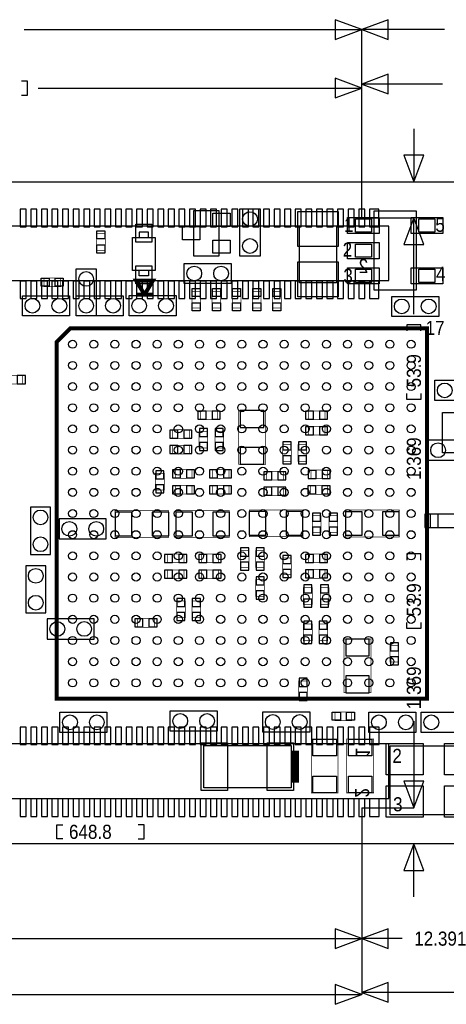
# Model space of a CAD drawing. Extents: x -5.8 to 60.7, y -6.1 to 33.5.
# Tile 4 of 5: x 22.9 to 39, y -6.1 to 31.2. Entities that reach past the tile are written whole.
import ezdxf

# ---------------------------------------------------------------- set-up
doc = ezdxf.new("R2010")
doc.units = 0
for name, color, linetype in [('BG_DIMENSION', 1, 'CONTINUOUS'), ('BG_OUTLINE', 2, 'CONTINUOUS'), ('PG_ASSEMBLY_BOTTOM', 3, 'CONTINUOUS'), ('PG_ASSEMBLY_TOP', 4, 'CONTINUOUS'), ('PIN_BOTTOM', 6, 'CONTINUOUS'), ('PIN_TOP', 5, 'CONTINUOUS')]:
    doc.layers.add(name, color=color, linetype=linetype)

msp = doc.modelspace()

# ---------------------------------------------------------------- linework, layer by layer
at = {"layer": 'BG_DIMENSION'}
for points in [[(34.8488, 30.409896), (35.848798, 30.7848), (34.8488, 31.159704)], [(36.848796, 31.159704), (35.848798, 30.7848), (36.848796, 30.409896)], [(36.848796, 29.102304), (35.848798, 28.7274), (36.848796, 28.352496)], [(34.8488, 28.200096), (35.848798, 28.575), (34.8488, 28.949904)], [(37.445696, 26.031952), (37.8206, 25.031954), (38.195504, 26.031952)], [(38.195504, 22.662896), (37.8206, 23.662894), (37.445696, 22.662896)], [(37.445696, 2.369058), (37.8206, 1.36906), (38.195504, 2.369058)], [(38.195504, -0.999998), (37.8206, 0), (37.445696, -0.999998)], [(34.849562, -3.956304), (35.84956, -3.5814), (34.849562, -3.206496)], [(36.849558, -3.206496), (35.84956, -3.5814), (36.849558, -3.956304)], [(34.849562, -6.064504), (35.84956, -5.6896), (34.849562, -5.314696)], [(36.849558, -5.238496), (35.84956, -5.6134), (36.849558, -5.988304)]]:
    msp.add_lwpolyline(points, close=True, dxfattribs=at)
for points in [[(23.08225, 30.7848), (35.848798, 30.7848)], [(35.848798, 23.662894), (35.848798, 30.7848)], [(38.98265, 30.7848), (35.848798, 30.7848)], [(35.848798, 23.662894), (35.848798, 30.7848)], [(22.987, 28.3083), (23.2156, 28.3083), (23.2156, 28.8417), (22.987, 28.8417)], [(38.90645, 28.7274), (35.848798, 28.7274)], [(35.848798, 23.662894), (35.848798, 28.7274)], [(23.61565, 28.575), (35.848798, 28.575)], [(35.848798, 23.662894), (35.848798, 28.575)], [(37.8206, 27.03195), (37.8206, 25.031954)], [(36.260786, 25.031954), (37.8206, 25.031954)], [(35.848798, 23.662894), (37.8206, 23.662894)], [(37.8206, 20.02155), (37.8206, 23.662894)], [(38.0873, 19.3929), (38.0873, 19.6215), (37.5539, 19.6215), (37.5539, 19.3929)], [(38.0873, 17.0307), (38.0873, 16.8021), (37.5539, 16.8021), (37.5539, 17.0307)], [(38.0873, 10.7315), (38.0873, 10.9601), (37.5539, 10.9601), (37.5539, 10.7315)], [(38.0873, 8.3693), (38.0873, 8.1407), (37.5539, 8.1407), (37.5539, 8.3693)], [(37.8206, 4.64185), (37.8206, 1.36906)], [(35.84956, 1.36906), (35.84956, -3.5814)], [(35.84956, 1.36906), (35.84956, -3.5814)], [(35.84956, 1.36906), (35.84956, -5.6134)], [(35.84956, 1.36906), (35.84956, -5.6896)], [(35.84956, 1.36906), (37.8206, 1.36906)], [(24.5491, 0.1905), (24.3205, 0.1905), (24.3205, 0.7239), (24.5491, 0.7239)], [(27.3939, 0.1905), (27.6225, 0.1905), (27.6225, 0.7239), (27.3939, 0.7239)], [(37.8206, -1.999996), (37.8206, 0)], [(38.5572, 0), (37.8206, 0)], [(22.62505, -3.5814), (35.84956, -3.5814)], [(37.38245, -3.5814), (35.84956, -3.5814)], [(22.56155, -5.6896), (35.84956, -5.6896)], [(39.79545, -5.6134), (35.84956, -5.6134)]]:
    msp.add_lwpolyline(points, dxfattribs=at)
at = {"layer": 'BG_OUTLINE'}
msp.add_lwpolyline([(0, 0), (0, 25.031954), (50.031904, 25.031954), (50.031904, 0)], close=True, dxfattribs=at)
at = {"layer": 'PG_ASSEMBLY_BOTTOM'}
for points in [[(36.875974, 21.294852), (36.875974, 23.352252), (17.165574, 23.352252), (17.165574, 21.294852)], [(40.134794, 15.264384), (38.356794, 15.264384), (38.356794, 14.502384), (40.134794, 14.502384)], [(24.081994, 10.946384), (24.081994, 12.724384), (23.319994, 12.724384), (23.319994, 10.946384)], [(24.412194, 11.530584), (26.190194, 11.530584), (26.190194, 12.292584), (24.412194, 12.292584)], [(39.44112, 12.46632), (38.440868, 12.46632), (38.440868, 11.966448), (39.44112, 11.966448)], [(23.904194, 8.736584), (23.904194, 10.514584), (23.142194, 10.514584), (23.142194, 8.736584)], [(23.954994, 7.745984), (25.732994, 7.745984), (25.732994, 8.507984), (23.954994, 8.507984)], [(36.876736, 1.720342), (36.876736, 3.777742), (17.166336, 3.777742), (17.166336, 1.720342)]]:
    msp.add_lwpolyline(points, close=True, dxfattribs=at)
at = {"layer": 'PG_ASSEMBLY_BOTTOM', "const_width": 0.0254}
for points in [[(22.395434, 17.385284), (23.025354, 17.385284), (23.025354, 17.715484), (22.395434, 17.715484)], [(29.761434, 16.039084), (30.391354, 16.039084), (30.391354, 16.369284), (29.761434, 16.369284)], [(31.193994, 16.381984), (31.193994, 14.349984), (32.209994, 14.349984), (32.209994, 16.381984)], [(34.455354, 16.369284), (33.825434, 16.369284), (33.825434, 16.039084), (34.455354, 16.039084)], [(28.694634, 15.327884), (29.324554, 15.327884), (29.324554, 15.658084), (28.694634, 15.658084)], [(34.455354, 15.785084), (33.825434, 15.785084), (33.825434, 15.454884), (34.455354, 15.454884)], [(30.026356, 14.971776), (30.026356, 15.601696), (29.696156, 15.601696), (29.696156, 14.971776)], [(30.625288, 14.971776), (30.625288, 15.601696), (30.295088, 15.601696), (30.295088, 14.971776)], [(28.694634, 14.743684), (29.324554, 14.743684), (29.324554, 15.073884), (28.694634, 15.073884)], [(33.187894, 14.466824), (33.187894, 15.096744), (32.857694, 15.096744), (32.857694, 14.466824)], [(33.772094, 14.466824), (33.772094, 15.096744), (33.441894, 15.096744), (33.441894, 14.466824)], [(28.796742, 13.82395), (29.426662, 13.82395), (29.426662, 14.15415), (28.796742, 14.15415)], [(30.19425, 13.82395), (30.82417, 13.82395), (30.82417, 14.15415), (30.19425, 14.15415)], [(34.556954, 14.134084), (33.927034, 14.134084), (33.927034, 13.803884), (34.556954, 13.803884)], [(28.378404, 13.374624), (28.378404, 14.004544), (28.048204, 14.004544), (28.048204, 13.374624)], [(32.250634, 13.753084), (32.880554, 13.753084), (32.880554, 14.083284), (32.250634, 14.083284)], [(28.796742, 13.225018), (29.426662, 13.225018), (29.426662, 13.555218), (28.796742, 13.555218)], [(30.19425, 13.225018), (30.82417, 13.225018), (30.82417, 13.555218), (30.19425, 13.555218)], [(32.880554, 13.499084), (32.250634, 13.499084), (32.250634, 13.168884), (32.880554, 13.168884)], [(33.914842, 13.217398), (34.544762, 13.217398), (34.544762, 13.547598), (33.914842, 13.547598)], [(26.522172, 11.584432), (28.554172, 11.584432), (28.554172, 12.600432), (26.522172, 12.600432)], [(28.8163, 11.584432), (30.8483, 11.584432), (30.8483, 12.600432), (28.8163, 12.600432)], [(31.593028, 11.609832), (33.625028, 11.609832), (33.625028, 12.625832), (31.593028, 12.625832)], [(33.975294, 12.404344), (33.975294, 11.774424), (34.305494, 11.774424), (34.305494, 12.404344)], [(34.610294, 12.404344), (34.610294, 11.774424), (34.940494, 11.774424), (34.940494, 12.404344)], [(37.264594, 12.622784), (35.232594, 12.622784), (35.232594, 11.606784), (37.264594, 11.606784)], [(28.497276, 10.629646), (29.127196, 10.629646), (29.127196, 10.959846), (28.497276, 10.959846)], [(30.424882, 10.959846), (29.794962, 10.959846), (29.794962, 10.629646), (30.424882, 10.629646)], [(31.587694, 10.453624), (31.587694, 11.083544), (31.257494, 11.083544), (31.257494, 10.453624)], [(32.171894, 10.453624), (32.171894, 11.083544), (31.841694, 11.083544), (31.841694, 10.453624)], [(32.857694, 10.804144), (32.857694, 10.174224), (33.187894, 10.174224), (33.187894, 10.804144)], [(33.825434, 10.628884), (34.455354, 10.628884), (34.455354, 10.959084), (33.825434, 10.959084)], [(28.497276, 10.030714), (29.127196, 10.030714), (29.127196, 10.360914), (28.497276, 10.360914)], [(30.424882, 10.360914), (29.794962, 10.360914), (29.794962, 10.030714), (30.424882, 10.030714)], [(33.825434, 10.044684), (34.455354, 10.044684), (34.455354, 10.374884), (33.825434, 10.374884)], [(31.841694, 9.991344), (31.841694, 9.361424), (32.171894, 9.361424), (32.171894, 9.991344)], [(33.975294, 9.056624), (33.975294, 9.686544), (33.645094, 9.686544), (33.645094, 9.056624)], [(34.280094, 9.686544), (34.280094, 9.056624), (34.610294, 9.056624), (34.610294, 9.686544)], [(28.844494, 9.178544), (28.844494, 8.548624), (29.174694, 8.548624), (29.174694, 9.178544)], [(29.428694, 9.178544), (29.428694, 8.548624), (29.758894, 8.548624), (29.758894, 9.178544)], [(27.373834, 8.190484), (28.003754, 8.190484), (28.003754, 8.520684), (27.373834, 8.520684)], [(33.975294, 7.685024), (33.975294, 8.314944), (33.645094, 8.314944), (33.645094, 7.685024)], [(34.229294, 8.314944), (34.229294, 7.685024), (34.559494, 7.685024), (34.559494, 8.314944)], [(36.197794, 5.713984), (36.197794, 7.745984), (35.181794, 7.745984), (35.181794, 5.713984)], [(36.921694, 7.502144), (36.921694, 6.872224), (37.251894, 6.872224), (37.251894, 7.502144)], [(33.467294, 6.155944), (33.467294, 5.526024), (33.797494, 5.526024), (33.797494, 6.155944)]]:
    msp.add_lwpolyline(points, close=True, dxfattribs=at)
at = {"layer": 'PG_ASSEMBLY_TOP'}
for points in [[(30.46222, 22.2377), (30.46222, 23.9395), (29.48178, 23.9395), (29.48178, 22.2377)], [(31.242, 22.225), (31.242, 24.003), (32.004, 24.003), (32.004, 22.225)], [(36.313364, 23.928324), (37.913564, 23.928324), (37.913564, 20.928076), (36.313364, 20.928076)], [(35.61334, 23.628096), (36.213542, 23.628096), (36.213542, 23.128224), (35.61334, 23.128224)], [(38.013386, 23.628096), (38.613588, 23.628096), (38.613588, 23.128224), (38.013386, 23.128224)], [(34.897822, 23.37181), (34.897822, 21.21281), (33.500822, 21.21281), (33.500822, 23.37181)], [(28.03525, 22.92604), (28.03525, 21.67636), (27.18435, 21.67636), (27.18435, 22.92604)], [(35.61334, 22.678136), (36.213542, 22.678136), (36.213542, 22.178264), (35.61334, 22.178264)], [(25.047194, 19.963384), (25.047194, 21.741384), (25.809194, 21.741384), (25.809194, 19.963384)], [(30.9118, 21.1836), (29.1338, 21.1836), (29.1338, 21.9456), (30.9118, 21.9456)], [(35.61334, 21.728176), (36.213542, 21.728176), (36.213542, 21.228304), (35.61334, 21.228304)], [(38.013386, 21.728176), (38.613588, 21.728176), (38.613588, 21.228304), (38.013386, 21.228304)], [(23.015194, 20.725384), (24.793194, 20.725384), (24.793194, 19.963384), (23.015194, 19.963384)], [(25.047194, 20.725384), (26.825194, 20.725384), (26.825194, 19.963384), (25.047194, 19.963384)], [(27.051, 20.7264), (28.829, 20.7264), (28.829, 19.9644), (27.051, 19.9644)], [(36.9824, 20.701), (38.7604, 20.701), (38.7604, 19.939), (36.9824, 19.939)], [(40.386, 16.764), (38.608, 16.764), (38.608, 17.526), (40.386, 17.526)], [(24.4348, 4.9784), (26.2128, 4.9784), (26.2128, 4.2164), (24.4348, 4.2164)], [(28.603194, 5.028184), (30.381194, 5.028184), (30.381194, 4.266184), (28.603194, 4.266184)], [(33.883092, 4.226052), (32.105092, 4.226052), (32.105092, 4.988052), (33.883092, 4.988052)], [(36.1188, 4.9784), (37.8968, 4.9784), (37.8968, 4.2164), (36.1188, 4.2164)], [(39.878, 4.2164), (38.1, 4.2164), (38.1, 4.9784), (39.878, 4.9784)], [(33.175194, 3.720084), (33.175194, 2.119884), (29.873194, 2.119884), (29.873194, 3.720084)], [(40.226488, 3.702304), (40.226488, 1.10236), (36.92652, 1.10236), (36.92652, 3.702304)]]:
    msp.add_lwpolyline(points, close=True, dxfattribs=at)
for points, const_width in [([(26.1493, 23.07336), (26.1493, 22.44344), (25.8191, 22.44344), (25.8191, 23.07336)], 0.0254), ([(24.4602, 21.068284), (23.83028, 21.068284), (23.83028, 21.398484), (24.4602, 21.398484)], 0.0254), ([(29.4259, 20.25904), (29.4259, 20.88896), (29.7561, 20.88896), (29.7561, 20.25904)], 0.0254), ([(30.1879, 20.25904), (30.1879, 20.88896), (30.5181, 20.88896), (30.5181, 20.25904)], 0.0254), ([(30.9499, 20.25904), (30.9499, 20.88896), (31.2801, 20.88896), (31.2801, 20.25904)], 0.0254), ([(31.7119, 20.25904), (31.7119, 20.88896), (32.0421, 20.88896), (32.0421, 20.25904)], 0.0254), ([(32.4739, 20.25904), (32.4739, 20.88896), (32.8041, 20.88896), (32.8041, 20.25904)], 0.0254), ([(24.31415, 5.489448), (38.314122, 5.489448), (38.314122, 19.48942), (24.82215, 19.48942), (24.31415, 18.98142)], 0.1524), ([(34.841434, 4.990084), (35.471354, 4.990084), (35.471354, 4.659884), (34.841434, 4.659884)], 0.0254), ([(33.937194, 1.929384), (33.937194, 3.961384), (34.953194, 3.961384), (34.953194, 1.929384)], 0.0254), ([(35.2806, 1.9304), (35.2806, 3.9624), (36.2966, 3.9624), (36.2966, 1.9304)], 0.0254)]:
    msp.add_lwpolyline(points, close=True, dxfattribs=dict(at, const_width=const_width))
for points in [[(27.78506, 22.92604), (27.78506, 23.12924), (27.43454, 23.12924), (27.43454, 22.92604)], [(27.78506, 21.67636), (27.78506, 21.47316), (27.43454, 21.47316), (27.43454, 21.67636)]]:
    msp.add_lwpolyline(points, dxfattribs=at)
for points, const_width in [([(27.9527, 20.7645), (27.6352, 20.7645), (27.9527, 21.2979), (27.3177, 21.2979), (27.6352, 20.7645), (27.3177, 20.7645)], 0.1524), ([(33.325054, 2.320544), (33.325054, 3.519424)], 0.29972)]:
    msp.add_lwpolyline(points, dxfattribs=dict(at, const_width=const_width))
at = {"layer": 'PIN_BOTTOM'}
for points in [[(23.163022, 23.332694), (23.163022, 23.993094), (22.934422, 23.993094), (22.934422, 23.332694)], [(23.563072, 23.332694), (23.563072, 23.993094), (23.334472, 23.993094), (23.334472, 23.332694)], [(23.963122, 23.332694), (23.963122, 23.993094), (23.734522, 23.993094), (23.734522, 23.332694)], [(24.362918, 23.332694), (24.362918, 23.993094), (24.134318, 23.993094), (24.134318, 23.332694)], [(24.762968, 23.332694), (24.762968, 23.993094), (24.534368, 23.993094), (24.534368, 23.332694)], [(25.163018, 23.332694), (25.163018, 23.993094), (24.934418, 23.993094), (24.934418, 23.332694)], [(25.563068, 23.332694), (25.563068, 23.993094), (25.334468, 23.993094), (25.334468, 23.332694)], [(25.963118, 23.332694), (25.963118, 23.993094), (25.734518, 23.993094), (25.734518, 23.332694)], [(26.362914, 23.332694), (26.362914, 23.993094), (26.134314, 23.993094), (26.134314, 23.332694)], [(26.762964, 23.332694), (26.762964, 23.993094), (26.534364, 23.993094), (26.534364, 23.332694)], [(27.163014, 23.332694), (27.163014, 23.993094), (26.934414, 23.993094), (26.934414, 23.332694)], [(27.563064, 23.332694), (27.563064, 23.993094), (27.334464, 23.993094), (27.334464, 23.332694)], [(27.963114, 23.332694), (27.963114, 23.993094), (27.734514, 23.993094), (27.734514, 23.332694)], [(28.36291, 23.332694), (28.36291, 23.993094), (28.13431, 23.993094), (28.13431, 23.332694)], [(28.76296, 23.332694), (28.76296, 23.993094), (28.53436, 23.993094), (28.53436, 23.332694)], [(29.16301, 23.332694), (29.16301, 23.993094), (28.93441, 23.993094), (28.93441, 23.332694)], [(29.56306, 23.332694), (29.56306, 23.993094), (29.33446, 23.993094), (29.33446, 23.332694)], [(29.96311, 23.332694), (29.96311, 23.993094), (29.73451, 23.993094), (29.73451, 23.332694)], [(30.362906, 23.332694), (30.362906, 23.993094), (30.134306, 23.993094), (30.134306, 23.332694)], [(30.762956, 23.332694), (30.762956, 23.993094), (30.534356, 23.993094), (30.534356, 23.332694)], [(31.163006, 23.332694), (31.163006, 23.993094), (30.934406, 23.993094), (30.934406, 23.332694)], [(31.563056, 23.332694), (31.563056, 23.993094), (31.334456, 23.993094), (31.334456, 23.332694)], [(31.963106, 23.332694), (31.963106, 23.993094), (31.734506, 23.993094), (31.734506, 23.332694)], [(32.362902, 23.332694), (32.362902, 23.993094), (32.134302, 23.993094), (32.134302, 23.332694)], [(32.762952, 23.332694), (32.762952, 23.993094), (32.534352, 23.993094), (32.534352, 23.332694)], [(33.163002, 23.332694), (33.163002, 23.993094), (32.934402, 23.993094), (32.934402, 23.332694)], [(33.563052, 23.332694), (33.563052, 23.993094), (33.334452, 23.993094), (33.334452, 23.332694)], [(33.963102, 23.332694), (33.963102, 23.993094), (33.734502, 23.993094), (33.734502, 23.332694)], [(34.362898, 23.332694), (34.362898, 23.993094), (34.134298, 23.993094), (34.134298, 23.332694)], [(34.762948, 23.332694), (34.762948, 23.993094), (34.534348, 23.993094), (34.534348, 23.332694)], [(35.162998, 23.332694), (35.162998, 23.993094), (34.934398, 23.993094), (34.934398, 23.332694)], [(35.563048, 23.332694), (35.563048, 23.993094), (35.334448, 23.993094), (35.334448, 23.332694)], [(35.963098, 23.332694), (35.963098, 23.993094), (35.734498, 23.993094), (35.734498, 23.332694)], [(36.501578, 23.332694), (36.501578, 23.993094), (36.145978, 23.993094), (36.145978, 23.332694)], [(23.163022, 20.61337), (23.163022, 21.27377), (22.934422, 21.27377), (22.934422, 20.61337)], [(23.563072, 20.61337), (23.563072, 21.27377), (23.334472, 21.27377), (23.334472, 20.61337)], [(23.963122, 20.61337), (23.963122, 21.27377), (23.734522, 21.27377), (23.734522, 20.61337)], [(24.362918, 20.61337), (24.362918, 21.27377), (24.134318, 21.27377), (24.134318, 20.61337)], [(24.762968, 20.61337), (24.762968, 21.27377), (24.534368, 21.27377), (24.534368, 20.61337)], [(25.163018, 20.61337), (25.163018, 21.27377), (24.934418, 21.27377), (24.934418, 20.61337)], [(25.563068, 20.61337), (25.563068, 21.27377), (25.334468, 21.27377), (25.334468, 20.61337)], [(25.963118, 20.61337), (25.963118, 21.27377), (25.734518, 21.27377), (25.734518, 20.61337)], [(26.362914, 20.61337), (26.362914, 21.27377), (26.134314, 21.27377), (26.134314, 20.61337)], [(26.762964, 20.61337), (26.762964, 21.27377), (26.534364, 21.27377), (26.534364, 20.61337)], [(27.163014, 20.61337), (27.163014, 21.27377), (26.934414, 21.27377), (26.934414, 20.61337)], [(27.563064, 20.61337), (27.563064, 21.27377), (27.334464, 21.27377), (27.334464, 20.61337)], [(27.963114, 20.61337), (27.963114, 21.27377), (27.734514, 21.27377), (27.734514, 20.61337)], [(28.36291, 20.61337), (28.36291, 21.27377), (28.13431, 21.27377), (28.13431, 20.61337)], [(28.76296, 20.61337), (28.76296, 21.27377), (28.53436, 21.27377), (28.53436, 20.61337)], [(29.16301, 20.61337), (29.16301, 21.27377), (28.93441, 21.27377), (28.93441, 20.61337)], [(29.56306, 20.61337), (29.56306, 21.27377), (29.33446, 21.27377), (29.33446, 20.61337)], [(29.96311, 20.61337), (29.96311, 21.27377), (29.73451, 21.27377), (29.73451, 20.61337)], [(30.362906, 20.61337), (30.362906, 21.27377), (30.134306, 21.27377), (30.134306, 20.61337)], [(30.762956, 20.61337), (30.762956, 21.27377), (30.534356, 21.27377), (30.534356, 20.61337)], [(31.163006, 20.61337), (31.163006, 21.27377), (30.934406, 21.27377), (30.934406, 20.61337)], [(31.563056, 20.61337), (31.563056, 21.27377), (31.334456, 21.27377), (31.334456, 20.61337)], [(31.963106, 20.61337), (31.963106, 21.27377), (31.734506, 21.27377), (31.734506, 20.61337)], [(32.362902, 20.61337), (32.362902, 21.27377), (32.134302, 21.27377), (32.134302, 20.61337)], [(32.762952, 20.61337), (32.762952, 21.27377), (32.534352, 21.27377), (32.534352, 20.61337)], [(33.163002, 20.61337), (33.163002, 21.27377), (32.934402, 21.27377), (32.934402, 20.61337)], [(33.563052, 20.61337), (33.563052, 21.27377), (33.334452, 21.27377), (33.334452, 20.61337)], [(33.963102, 20.61337), (33.963102, 21.27377), (33.734502, 21.27377), (33.734502, 20.61337)], [(34.362898, 20.61337), (34.362898, 21.27377), (34.134298, 21.27377), (34.134298, 20.61337)], [(34.762948, 20.61337), (34.762948, 21.27377), (34.534348, 21.27377), (34.534348, 20.61337)], [(35.162998, 20.61337), (35.162998, 21.27377), (34.934398, 21.27377), (34.934398, 20.61337)], [(35.563048, 20.61337), (35.563048, 21.27377), (35.334448, 21.27377), (35.334448, 20.61337)], [(35.963098, 20.61337), (35.963098, 21.27377), (35.734498, 21.27377), (35.734498, 20.61337)], [(36.501578, 20.61337), (36.501578, 21.27377), (36.145978, 21.27377), (36.145978, 20.61337)], [(22.824948, 17.702784), (22.824948, 17.397984), (23.129748, 17.397984), (23.129748, 17.702784)], [(31.257494, 15.746984), (32.146494, 15.746984), (32.146494, 16.381984), (31.257494, 16.381984)], [(29.65704, 16.356584), (29.65704, 16.051784), (29.96184, 16.051784), (29.96184, 16.356584)], [(30.190948, 16.356584), (30.190948, 16.051784), (30.495748, 16.051784), (30.495748, 16.356584)], [(34.02584, 16.051784), (34.02584, 16.356584), (33.72104, 16.356584), (33.72104, 16.051784)], [(34.559748, 16.051784), (34.559748, 16.356584), (34.254948, 16.356584), (34.254948, 16.051784)], [(28.59024, 15.645384), (28.59024, 15.340584), (28.89504, 15.340584), (28.89504, 15.645384)], [(29.124148, 15.645384), (29.124148, 15.340584), (29.428948, 15.340584), (29.428948, 15.645384)], [(29.708856, 15.40129), (30.013656, 15.40129), (30.013656, 15.70609), (29.708856, 15.70609)], [(30.307788, 15.40129), (30.612588, 15.40129), (30.612588, 15.70609), (30.307788, 15.70609)], [(34.02584, 15.467584), (34.02584, 15.772384), (33.72104, 15.772384), (33.72104, 15.467584)], [(34.559748, 15.467584), (34.559748, 15.772384), (34.254948, 15.772384), (34.254948, 15.467584)], [(28.59024, 15.061184), (28.59024, 14.756384), (28.89504, 14.756384), (28.89504, 15.061184)], [(29.124148, 15.061184), (29.124148, 14.756384), (29.428948, 14.756384), (29.428948, 15.061184)], [(29.708856, 14.867382), (30.013656, 14.867382), (30.013656, 15.172182), (29.708856, 15.172182)], [(30.307788, 14.867382), (30.612588, 14.867382), (30.612588, 15.172182), (30.307788, 15.172182)], [(31.257494, 14.349984), (32.146494, 14.349984), (32.146494, 14.984984), (31.257494, 14.984984)], [(32.870394, 14.896338), (33.175194, 14.896338), (33.175194, 15.201138), (32.870394, 15.201138)], [(33.454594, 14.896338), (33.759394, 14.896338), (33.759394, 15.201138), (33.454594, 15.201138)], [(32.870394, 14.36243), (33.175194, 14.36243), (33.175194, 14.66723), (32.870394, 14.66723)], [(33.454594, 14.36243), (33.759394, 14.36243), (33.759394, 14.66723), (33.454594, 14.66723)], [(28.060904, 13.804138), (28.365704, 13.804138), (28.365704, 14.108938), (28.060904, 14.108938)], [(28.692348, 14.14145), (28.692348, 13.83665), (28.997148, 13.83665), (28.997148, 14.14145)], [(29.226256, 14.14145), (29.226256, 13.83665), (29.531056, 13.83665), (29.531056, 14.14145)], [(30.089856, 14.14145), (30.089856, 13.83665), (30.394656, 13.83665), (30.394656, 14.14145)], [(30.623764, 14.14145), (30.623764, 13.83665), (30.928564, 13.83665), (30.928564, 14.14145)], [(32.14624, 14.070584), (32.14624, 13.765784), (32.45104, 13.765784), (32.45104, 14.070584)], [(32.680148, 14.070584), (32.680148, 13.765784), (32.984948, 13.765784), (32.984948, 14.070584)], [(34.12744, 13.816584), (34.12744, 14.121384), (33.82264, 14.121384), (33.82264, 13.816584)], [(34.661348, 13.816584), (34.661348, 14.121384), (34.356548, 14.121384), (34.356548, 13.816584)], [(28.060904, 13.27023), (28.365704, 13.27023), (28.365704, 13.57503), (28.060904, 13.57503)], [(28.692348, 13.542518), (28.692348, 13.237718), (28.997148, 13.237718), (28.997148, 13.542518)], [(29.226256, 13.542518), (29.226256, 13.237718), (29.531056, 13.237718), (29.531056, 13.542518)], [(30.089856, 13.542518), (30.089856, 13.237718), (30.394656, 13.237718), (30.394656, 13.542518)], [(30.623764, 13.542518), (30.623764, 13.237718), (30.928564, 13.237718), (30.928564, 13.542518)], [(32.45104, 13.181584), (32.45104, 13.486384), (32.14624, 13.486384), (32.14624, 13.181584)], [(32.984948, 13.181584), (32.984948, 13.486384), (32.680148, 13.486384), (32.680148, 13.181584)], [(33.810448, 13.534898), (33.810448, 13.230098), (34.115248, 13.230098), (34.115248, 13.534898)], [(34.344356, 13.534898), (34.344356, 13.230098), (34.649156, 13.230098), (34.649156, 13.534898)], [(27.157172, 11.647932), (27.157172, 12.536932), (26.522172, 12.536932), (26.522172, 11.647932)], [(28.554172, 11.647932), (28.554172, 12.536932), (27.919172, 12.536932), (27.919172, 11.647932)], [(29.4513, 11.647932), (29.4513, 12.536932), (28.8163, 12.536932), (28.8163, 11.647932)], [(30.8483, 11.647932), (30.8483, 12.536932), (30.2133, 12.536932), (30.2133, 11.647932)], [(32.228028, 11.673332), (32.228028, 12.562332), (31.593028, 12.562332), (31.593028, 11.673332)], [(33.625028, 11.673332), (33.625028, 12.562332), (32.990028, 12.562332), (32.990028, 11.673332)], [(34.292794, 12.508738), (33.987994, 12.508738), (33.987994, 12.203938), (34.292794, 12.203938)], [(34.927794, 12.508738), (34.622994, 12.508738), (34.622994, 12.203938), (34.927794, 12.203938)], [(35.232594, 12.559284), (35.232594, 11.670284), (35.867594, 11.670284), (35.867594, 12.559284)], [(36.629594, 12.559284), (36.629594, 11.670284), (37.264594, 11.670284), (37.264594, 12.559284)], [(38.240843, 11.966321), (38.740969, 11.966321), (38.740969, 12.466447), (38.240843, 12.466447)], [(34.292794, 11.97483), (33.987994, 11.97483), (33.987994, 11.67003), (34.292794, 11.67003)], [(34.927794, 11.97483), (34.622994, 11.97483), (34.622994, 11.67003), (34.927794, 11.67003)], [(31.270194, 10.883138), (31.574994, 10.883138), (31.574994, 11.187938), (31.270194, 11.187938)], [(31.854394, 10.883138), (32.159194, 10.883138), (32.159194, 11.187938), (31.854394, 11.187938)], [(28.392882, 10.947146), (28.392882, 10.642346), (28.697682, 10.642346), (28.697682, 10.947146)], [(28.92679, 10.947146), (28.92679, 10.642346), (29.23159, 10.642346), (29.23159, 10.947146)], [(29.995368, 10.642346), (29.995368, 10.947146), (29.690568, 10.947146), (29.690568, 10.642346)], [(30.529276, 10.642346), (30.529276, 10.947146), (30.224476, 10.947146), (30.224476, 10.642346)], [(33.175194, 10.908538), (32.870394, 10.908538), (32.870394, 10.603738), (33.175194, 10.603738)], [(33.72104, 10.946384), (33.72104, 10.641584), (34.02584, 10.641584), (34.02584, 10.946384)], [(34.254948, 10.946384), (34.254948, 10.641584), (34.559748, 10.641584), (34.559748, 10.946384)], [(31.270194, 10.34923), (31.574994, 10.34923), (31.574994, 10.65403), (31.270194, 10.65403)], [(31.854394, 10.34923), (32.159194, 10.34923), (32.159194, 10.65403), (31.854394, 10.65403)], [(28.392882, 10.348214), (28.392882, 10.043414), (28.697682, 10.043414), (28.697682, 10.348214)], [(28.92679, 10.348214), (28.92679, 10.043414), (29.23159, 10.043414), (29.23159, 10.348214)], [(29.995368, 10.043414), (29.995368, 10.348214), (29.690568, 10.348214), (29.690568, 10.043414)], [(30.529276, 10.043414), (30.529276, 10.348214), (30.224476, 10.348214), (30.224476, 10.043414)], [(32.159194, 10.095738), (31.854394, 10.095738), (31.854394, 9.790938), (32.159194, 9.790938)], [(33.175194, 10.37463), (32.870394, 10.37463), (32.870394, 10.06983), (33.175194, 10.06983)], [(33.72104, 10.362184), (33.72104, 10.057384), (34.02584, 10.057384), (34.02584, 10.362184)], [(34.254948, 10.362184), (34.254948, 10.057384), (34.559748, 10.057384), (34.559748, 10.362184)], [(33.657794, 9.486138), (33.962594, 9.486138), (33.962594, 9.790938), (33.657794, 9.790938)], [(34.597594, 9.790938), (34.292794, 9.790938), (34.292794, 9.486138), (34.597594, 9.486138)], [(32.159194, 9.56183), (31.854394, 9.56183), (31.854394, 9.25703), (32.159194, 9.25703)], [(29.161994, 9.282938), (28.857194, 9.282938), (28.857194, 8.978138), (29.161994, 8.978138)], [(29.746194, 9.282938), (29.441394, 9.282938), (29.441394, 8.978138), (29.746194, 8.978138)], [(33.657794, 8.95223), (33.962594, 8.95223), (33.962594, 9.25703), (33.657794, 9.25703)], [(34.597594, 9.25703), (34.292794, 9.25703), (34.292794, 8.95223), (34.597594, 8.95223)], [(29.161994, 8.74903), (28.857194, 8.74903), (28.857194, 8.44423), (29.161994, 8.44423)], [(29.746194, 8.74903), (29.441394, 8.74903), (29.441394, 8.44423), (29.746194, 8.44423)], [(27.26944, 8.507984), (27.26944, 8.203184), (27.57424, 8.203184), (27.57424, 8.507984)], [(27.803348, 8.507984), (27.803348, 8.203184), (28.108148, 8.203184), (28.108148, 8.507984)], [(33.657794, 8.114538), (33.962594, 8.114538), (33.962594, 8.419338), (33.657794, 8.419338)], [(34.546794, 8.419338), (34.241994, 8.419338), (34.241994, 8.114538), (34.546794, 8.114538)], [(33.657794, 7.58063), (33.962594, 7.58063), (33.962594, 7.88543), (33.657794, 7.88543)], [(34.546794, 7.88543), (34.241994, 7.88543), (34.241994, 7.58063), (34.546794, 7.58063)], [(36.134294, 7.745984), (35.245294, 7.745984), (35.245294, 7.110984), (36.134294, 7.110984)], [(37.239194, 7.606538), (36.934394, 7.606538), (36.934394, 7.301738), (37.239194, 7.301738)], [(37.239194, 7.07263), (36.934394, 7.07263), (36.934394, 6.76783), (37.239194, 6.76783)], [(36.134294, 6.348984), (35.245294, 6.348984), (35.245294, 5.713984), (36.134294, 5.713984)], [(33.784794, 6.260338), (33.479994, 6.260338), (33.479994, 5.955538), (33.784794, 5.955538)], [(33.784794, 5.72643), (33.479994, 5.72643), (33.479994, 5.42163), (33.784794, 5.42163)], [(23.163784, 3.758184), (23.163784, 4.418584), (22.935184, 4.418584), (22.935184, 3.758184)], [(23.563834, 3.758184), (23.563834, 4.418584), (23.335234, 4.418584), (23.335234, 3.758184)], [(23.963884, 3.758184), (23.963884, 4.418584), (23.735284, 4.418584), (23.735284, 3.758184)], [(24.36368, 3.758184), (24.36368, 4.418584), (24.13508, 4.418584), (24.13508, 3.758184)], [(24.76373, 3.758184), (24.76373, 4.418584), (24.53513, 4.418584), (24.53513, 3.758184)], [(25.16378, 3.758184), (25.16378, 4.418584), (24.93518, 4.418584), (24.93518, 3.758184)], [(25.56383, 3.758184), (25.56383, 4.418584), (25.33523, 4.418584), (25.33523, 3.758184)], [(25.96388, 3.758184), (25.96388, 4.418584), (25.73528, 4.418584), (25.73528, 3.758184)], [(26.363676, 3.758184), (26.363676, 4.418584), (26.135076, 4.418584), (26.135076, 3.758184)], [(26.763726, 3.758184), (26.763726, 4.418584), (26.535126, 4.418584), (26.535126, 3.758184)], [(27.163776, 3.758184), (27.163776, 4.418584), (26.935176, 4.418584), (26.935176, 3.758184)], [(27.563826, 3.758184), (27.563826, 4.418584), (27.335226, 4.418584), (27.335226, 3.758184)], [(27.963876, 3.758184), (27.963876, 4.418584), (27.735276, 4.418584), (27.735276, 3.758184)], [(28.363672, 3.758184), (28.363672, 4.418584), (28.135072, 4.418584), (28.135072, 3.758184)], [(28.763722, 3.758184), (28.763722, 4.418584), (28.535122, 4.418584), (28.535122, 3.758184)], [(29.163772, 3.758184), (29.163772, 4.418584), (28.935172, 4.418584), (28.935172, 3.758184)], [(29.563822, 3.758184), (29.563822, 4.418584), (29.335222, 4.418584), (29.335222, 3.758184)], [(29.963872, 3.758184), (29.963872, 4.418584), (29.735272, 4.418584), (29.735272, 3.758184)], [(30.363668, 3.758184), (30.363668, 4.418584), (30.135068, 4.418584), (30.135068, 3.758184)], [(30.763718, 3.758184), (30.763718, 4.418584), (30.535118, 4.418584), (30.535118, 3.758184)], [(31.163768, 3.758184), (31.163768, 4.418584), (30.935168, 4.418584), (30.935168, 3.758184)], [(31.563818, 3.758184), (31.563818, 4.418584), (31.335218, 4.418584), (31.335218, 3.758184)], [(31.963868, 3.758184), (31.963868, 4.418584), (31.735268, 4.418584), (31.735268, 3.758184)], [(32.363664, 3.758184), (32.363664, 4.418584), (32.135064, 4.418584), (32.135064, 3.758184)], [(32.763714, 3.758184), (32.763714, 4.418584), (32.535114, 4.418584), (32.535114, 3.758184)], [(33.163764, 3.758184), (33.163764, 4.418584), (32.935164, 4.418584), (32.935164, 3.758184)], [(33.563814, 3.758184), (33.563814, 4.418584), (33.335214, 4.418584), (33.335214, 3.758184)], [(33.963864, 3.758184), (33.963864, 4.418584), (33.735264, 4.418584), (33.735264, 3.758184)], [(34.36366, 3.758184), (34.36366, 4.418584), (34.13506, 4.418584), (34.13506, 3.758184)], [(34.76371, 3.758184), (34.76371, 4.418584), (34.53511, 4.418584), (34.53511, 3.758184)], [(35.16376, 3.758184), (35.16376, 4.418584), (34.93516, 4.418584), (34.93516, 3.758184)], [(35.56381, 3.758184), (35.56381, 4.418584), (35.33521, 4.418584), (35.33521, 3.758184)], [(35.96386, 3.758184), (35.96386, 4.418584), (35.73526, 4.418584), (35.73526, 3.758184)], [(36.50234, 3.758184), (36.50234, 4.418584), (36.14674, 4.418584), (36.14674, 3.758184)], [(23.163784, 1.03886), (23.163784, 1.69926), (22.935184, 1.69926), (22.935184, 1.03886)], [(23.563834, 1.03886), (23.563834, 1.69926), (23.335234, 1.69926), (23.335234, 1.03886)], [(23.963884, 1.03886), (23.963884, 1.69926), (23.735284, 1.69926), (23.735284, 1.03886)], [(24.36368, 1.03886), (24.36368, 1.69926), (24.13508, 1.69926), (24.13508, 1.03886)], [(24.76373, 1.03886), (24.76373, 1.69926), (24.53513, 1.69926), (24.53513, 1.03886)], [(25.16378, 1.03886), (25.16378, 1.69926), (24.93518, 1.69926), (24.93518, 1.03886)], [(25.56383, 1.03886), (25.56383, 1.69926), (25.33523, 1.69926), (25.33523, 1.03886)], [(25.96388, 1.03886), (25.96388, 1.69926), (25.73528, 1.69926), (25.73528, 1.03886)], [(26.363676, 1.03886), (26.363676, 1.69926), (26.135076, 1.69926), (26.135076, 1.03886)], [(26.763726, 1.03886), (26.763726, 1.69926), (26.535126, 1.69926), (26.535126, 1.03886)], [(27.163776, 1.03886), (27.163776, 1.69926), (26.935176, 1.69926), (26.935176, 1.03886)], [(27.563826, 1.03886), (27.563826, 1.69926), (27.335226, 1.69926), (27.335226, 1.03886)], [(27.963876, 1.03886), (27.963876, 1.69926), (27.735276, 1.69926), (27.735276, 1.03886)], [(28.363672, 1.03886), (28.363672, 1.69926), (28.135072, 1.69926), (28.135072, 1.03886)], [(28.763722, 1.03886), (28.763722, 1.69926), (28.535122, 1.69926), (28.535122, 1.03886)], [(29.163772, 1.03886), (29.163772, 1.69926), (28.935172, 1.69926), (28.935172, 1.03886)], [(29.563822, 1.03886), (29.563822, 1.69926), (29.335222, 1.69926), (29.335222, 1.03886)], [(29.963872, 1.03886), (29.963872, 1.69926), (29.735272, 1.69926), (29.735272, 1.03886)], [(30.363668, 1.03886), (30.363668, 1.69926), (30.135068, 1.69926), (30.135068, 1.03886)], [(30.763718, 1.03886), (30.763718, 1.69926), (30.535118, 1.69926), (30.535118, 1.03886)], [(31.163768, 1.03886), (31.163768, 1.69926), (30.935168, 1.69926), (30.935168, 1.03886)], [(31.563818, 1.03886), (31.563818, 1.69926), (31.335218, 1.69926), (31.335218, 1.03886)], [(31.963868, 1.03886), (31.963868, 1.69926), (31.735268, 1.69926), (31.735268, 1.03886)], [(32.363664, 1.03886), (32.363664, 1.69926), (32.135064, 1.69926), (32.135064, 1.03886)], [(32.763714, 1.03886), (32.763714, 1.69926), (32.535114, 1.69926), (32.535114, 1.03886)], [(33.163764, 1.03886), (33.163764, 1.69926), (32.935164, 1.69926), (32.935164, 1.03886)], [(33.563814, 1.03886), (33.563814, 1.69926), (33.335214, 1.69926), (33.335214, 1.03886)], [(33.963864, 1.03886), (33.963864, 1.69926), (33.735264, 1.69926), (33.735264, 1.03886)], [(34.36366, 1.03886), (34.36366, 1.69926), (34.13506, 1.69926), (34.13506, 1.03886)], [(34.76371, 1.03886), (34.76371, 1.69926), (34.53511, 1.69926), (34.53511, 1.03886)], [(35.16376, 1.03886), (35.16376, 1.69926), (34.93516, 1.69926), (34.93516, 1.03886)], [(35.56381, 1.03886), (35.56381, 1.69926), (35.33521, 1.69926), (35.33521, 1.03886)], [(35.96386, 1.03886), (35.96386, 1.69926), (35.73526, 1.69926), (35.73526, 1.03886)], [(36.50234, 1.03886), (36.50234, 1.69926), (36.14674, 1.69926), (36.14674, 1.03886)]]:
    msp.add_lwpolyline(points, close=True, dxfattribs=at)
for centre in [(38.737794, 14.883384), (23.700994, 12.343384), (24.793194, 11.911584), (25.809194, 11.911584), (23.700994, 11.327384), (23.523194, 10.133584), (23.523194, 9.117584), (24.335994, 8.126984), (25.351994, 8.126984)]:
    msp.add_circle(centre, 0.2794, dxfattribs=at)
at = {"layer": 'PIN_TOP'}
for points in [[(30.871922, 23.346664), (30.21203, 23.346664), (30.21203, 23.846536), (30.871922, 23.846536)], [(33.437322, 22.58441), (33.437322, 23.90521), (34.961322, 23.90521), (34.961322, 22.58441)], [(35.316668, 23.68296), (36.510468, 23.68296), (36.510468, 23.07336), (35.316668, 23.07336)], [(37.71646, 23.68296), (38.91026, 23.68296), (38.91026, 23.07336), (37.71646, 23.07336)], [(25.8318, 23.177754), (26.1366, 23.177754), (26.1366, 22.872954), (25.8318, 22.872954)], [(27.305, 23.4315), (27.9146, 23.4315), (27.9146, 22.7457), (27.305, 22.7457)], [(29.73197, 22.838664), (29.072078, 22.838664), (29.072078, 23.338536), (29.73197, 23.338536)], [(30.871922, 22.330664), (30.21203, 22.330664), (30.21203, 22.830536), (30.871922, 22.830536)], [(35.316668, 22.733), (36.510468, 22.733), (36.510468, 22.1234), (35.316668, 22.1234)], [(25.8318, 22.643846), (26.1366, 22.643846), (26.1366, 22.339046), (25.8318, 22.339046)], [(33.437322, 20.67941), (33.437322, 22.00021), (34.961322, 22.00021), (34.961322, 20.67941)], [(27.304746, 21.8567), (27.914346, 21.8567), (27.914346, 21.1709), (27.304746, 21.1709)], [(35.316668, 21.78304), (36.510468, 21.78304), (36.510468, 21.17344), (35.316668, 21.17344)], [(37.71646, 21.78304), (38.91026, 21.78304), (38.91026, 21.17344), (37.71646, 21.17344)], [(24.030686, 21.385784), (24.030686, 21.080984), (23.725886, 21.080984), (23.725886, 21.385784)], [(24.564594, 21.385784), (24.564594, 21.080984), (24.259794, 21.080984), (24.259794, 21.385784)], [(29.7434, 20.688554), (29.4386, 20.688554), (29.4386, 20.993354), (29.7434, 20.993354)], [(30.5054, 20.688554), (30.2006, 20.688554), (30.2006, 20.993354), (30.5054, 20.993354)], [(31.2674, 20.688554), (30.9626, 20.688554), (30.9626, 20.993354), (31.2674, 20.993354)], [(32.0294, 20.688554), (31.7246, 20.688554), (31.7246, 20.993354), (32.0294, 20.993354)], [(32.7914, 20.688554), (32.4866, 20.688554), (32.4866, 20.993354), (32.7914, 20.993354)], [(29.7434, 20.154646), (29.4386, 20.154646), (29.4386, 20.459446), (29.7434, 20.459446)], [(30.5054, 20.154646), (30.2006, 20.154646), (30.2006, 20.459446), (30.5054, 20.459446)], [(31.2674, 20.154646), (30.9626, 20.154646), (30.9626, 20.459446), (31.2674, 20.459446)], [(32.0294, 20.154646), (31.7246, 20.154646), (31.7246, 20.459446), (32.0294, 20.459446)], [(32.7914, 20.154646), (32.4866, 20.154646), (32.4866, 20.459446), (32.7914, 20.459446)], [(40.223694, 14.781784), (38.902894, 14.781784), (38.902894, 16.305784), (40.223694, 16.305784)], [(34.73704, 4.672584), (34.73704, 4.977384), (35.04184, 4.977384), (35.04184, 4.672584)], [(35.270948, 4.672584), (35.270948, 4.977384), (35.575748, 4.977384), (35.575748, 4.672584)], [(30.769814, 3.821684), (30.769814, 2.018284), (29.779214, 2.018284), (29.779214, 3.821684)], [(33.269174, 3.821684), (33.269174, 2.018284), (32.278574, 2.018284), (32.278574, 3.821684)], [(34.000694, 3.961384), (34.889694, 3.961384), (34.889694, 3.326384), (34.000694, 3.326384)], [(35.3441, 3.9624), (36.2331, 3.9624), (36.2331, 3.3274), (35.3441, 3.3274)], [(38.17493, 3.799586), (38.17493, 2.605786), (36.77793, 2.605786), (36.77793, 3.799586)], [(40.375078, 3.799586), (40.375078, 2.605786), (38.978078, 2.605786), (38.978078, 3.799586)], [(34.000694, 2.564384), (34.889694, 2.564384), (34.889694, 1.929384), (34.000694, 1.929384)], [(35.3441, 2.5654), (36.2331, 2.5654), (36.2331, 1.9304), (35.3441, 1.9304)], [(38.17493, 2.199386), (38.17493, 1.005586), (36.77793, 1.005586), (36.77793, 2.199386)], [(40.375078, 2.199386), (40.375078, 1.005586), (38.978078, 1.005586), (38.978078, 2.199386)]]:
    msp.add_lwpolyline(points, close=True, dxfattribs=at)
for centre, radius in [((31.623, 23.622), 0.2794), ((31.623, 22.606), 0.2794), ((25.428194, 21.360384), 0.2794), ((29.5148, 21.5646), 0.2794), ((30.5308, 21.5646), 0.2794), ((23.396194, 20.344384), 0.2794), ((24.412194, 20.344384), 0.2794), ((25.428194, 20.344384), 0.2794), ((25.428194, 20.344384), 0.2794), ((26.444194, 20.344384), 0.2794), ((27.432, 20.3454), 0.2794), ((28.448, 20.3454), 0.2794), ((37.3634, 20.32), 0.2794), ((38.3794, 20.32), 0.2794), ((24.914098, 18.889472), 0.1524), ((25.714198, 18.889472), 0.1524), ((26.514044, 18.889472), 0.1524), ((27.314144, 18.889472), 0.1524), ((28.114244, 18.889472), 0.1524), ((28.91409, 18.889472), 0.1524), ((29.71419, 18.889472), 0.1524), ((30.514036, 18.889472), 0.1524), ((31.314136, 18.889472), 0.1524), ((32.114236, 18.889472), 0.1524), ((32.914082, 18.889472), 0.1524), ((33.714182, 18.889472), 0.1524), ((34.514028, 18.889472), 0.1524), ((35.314128, 18.889472), 0.1524), ((36.114228, 18.889472), 0.1524), ((36.914074, 18.889472), 0.1524), ((37.714174, 18.889472), 0.1524), ((24.914098, 18.089372), 0.1524), ((25.714198, 18.089372), 0.1524), ((26.514044, 18.089372), 0.1524), ((27.314144, 18.089372), 0.1524), ((28.114244, 18.089372), 0.1524), ((28.91409, 18.089372), 0.1524), ((29.71419, 18.089372), 0.1524), ((30.514036, 18.089372), 0.1524), ((31.314136, 18.089372), 0.1524), ((32.114236, 18.089372), 0.1524), ((32.914082, 18.089372), 0.1524), ((33.714182, 18.089372), 0.1524), ((34.514028, 18.089372), 0.1524), ((35.314128, 18.089372), 0.1524), ((36.114228, 18.089372), 0.1524), ((36.914074, 18.089372), 0.1524), ((37.714174, 18.089372), 0.1524), ((24.914098, 17.289526), 0.1524), ((25.714198, 17.289526), 0.1524), ((26.514044, 17.289526), 0.1524), ((27.314144, 17.289526), 0.1524), ((28.114244, 17.289526), 0.1524), ((28.91409, 17.289526), 0.1524), ((29.71419, 17.289526), 0.1524), ((30.514036, 17.289526), 0.1524), ((31.314136, 17.289526), 0.1524), ((32.114236, 17.289526), 0.1524), ((32.914082, 17.289526), 0.1524), ((33.714182, 17.289526), 0.1524), ((34.514028, 17.289526), 0.1524), ((35.314128, 17.289526), 0.1524), ((36.114228, 17.289526), 0.1524), ((36.914074, 17.289526), 0.1524), ((37.714174, 17.289526), 0.1524), ((38.989, 17.145), 0.2794), ((24.914098, 16.489426), 0.1524), ((25.714198, 16.489426), 0.1524), ((26.514044, 16.489426), 0.1524), ((27.314144, 16.489426), 0.1524), ((28.114244, 16.489426), 0.1524), ((28.91409, 16.489426), 0.1524), ((29.71419, 16.489426), 0.1524), ((30.514036, 16.489426), 0.1524), ((31.314136, 16.489426), 0.1524), ((32.114236, 16.489426), 0.1524), ((32.914082, 16.489426), 0.1524), ((33.714182, 16.489426), 0.1524), ((34.514028, 16.489426), 0.1524), ((35.314128, 16.489426), 0.1524), ((36.114228, 16.489426), 0.1524), ((36.914074, 16.489426), 0.1524), ((37.714174, 16.489426), 0.1524), ((24.914098, 15.689326), 0.1524), ((25.714198, 15.689326), 0.1524), ((26.514044, 15.689326), 0.1524), ((27.314144, 15.689326), 0.1524), ((28.114244, 15.689326), 0.1524), ((28.91409, 15.689326), 0.1524), ((29.71419, 15.689326), 0.1524), ((30.514036, 15.689326), 0.1524), ((31.314136, 15.689326), 0.1524), ((32.114236, 15.689326), 0.1524), ((32.914082, 15.689326), 0.1524), ((33.714182, 15.689326), 0.1524), ((34.514028, 15.689326), 0.1524), ((35.314128, 15.689326), 0.1524), ((36.114228, 15.689326), 0.1524), ((36.914074, 15.689326), 0.1524), ((37.714174, 15.689326), 0.1524), ((24.914098, 14.88948), 0.1524), ((25.714198, 14.88948), 0.1524), ((26.514044, 14.88948), 0.1524), ((27.314144, 14.88948), 0.1524), ((28.114244, 14.88948), 0.1524), ((28.91409, 14.88948), 0.1524), ((29.71419, 14.88948), 0.1524), ((30.514036, 14.88948), 0.1524), ((31.314136, 14.88948), 0.1524), ((32.114236, 14.88948), 0.1524), ((32.914082, 14.88948), 0.1524), ((33.714182, 14.88948), 0.1524), ((34.514028, 14.88948), 0.1524), ((35.314128, 14.88948), 0.1524), ((36.114228, 14.88948), 0.1524), ((36.914074, 14.88948), 0.1524), ((37.714174, 14.88948), 0.1524), ((24.914098, 14.08938), 0.1524), ((25.714198, 14.08938), 0.1524), ((26.514044, 14.08938), 0.1524), ((27.314144, 14.08938), 0.1524), ((28.114244, 14.08938), 0.1524), ((28.91409, 14.08938), 0.1524), ((29.71419, 14.08938), 0.1524), ((30.514036, 14.08938), 0.1524), ((31.314136, 14.08938), 0.1524), ((32.114236, 14.08938), 0.1524), ((32.914082, 14.08938), 0.1524), ((33.714182, 14.08938), 0.1524), ((34.514028, 14.08938), 0.1524), ((35.314128, 14.08938), 0.1524), ((36.114228, 14.08938), 0.1524), ((36.914074, 14.08938), 0.1524), ((37.714174, 14.08938), 0.1524), ((24.914098, 13.289534), 0.1524), ((25.714198, 13.289534), 0.1524), ((26.514044, 13.289534), 0.1524), ((27.314144, 13.289534), 0.1524), ((28.114244, 13.289534), 0.1524), ((28.91409, 13.289534), 0.1524), ((29.71419, 13.289534), 0.1524), ((30.514036, 13.289534), 0.1524), ((31.314136, 13.289534), 0.1524), ((32.114236, 13.289534), 0.1524), ((32.914082, 13.289534), 0.1524), ((33.714182, 13.289534), 0.1524), ((34.514028, 13.289534), 0.1524), ((35.314128, 13.289534), 0.1524), ((36.114228, 13.289534), 0.1524), ((36.914074, 13.289534), 0.1524), ((37.714174, 13.289534), 0.1524), ((24.914098, 12.489434), 0.1524), ((25.714198, 12.489434), 0.1524), ((26.514044, 12.489434), 0.1524), ((27.314144, 12.489434), 0.1524), ((28.114244, 12.489434), 0.1524), ((28.91409, 12.489434), 0.1524), ((29.71419, 12.489434), 0.1524), ((30.514036, 12.489434), 0.1524), ((31.314136, 12.489434), 0.1524), ((32.114236, 12.489434), 0.1524), ((32.914082, 12.489434), 0.1524), ((33.714182, 12.489434), 0.1524), ((34.514028, 12.489434), 0.1524), ((35.314128, 12.489434), 0.1524), ((36.114228, 12.489434), 0.1524), ((36.914074, 12.489434), 0.1524), ((37.714174, 12.489434), 0.1524), ((24.914098, 11.689334), 0.1524), ((25.714198, 11.689334), 0.1524), ((26.514044, 11.689334), 0.1524), ((27.314144, 11.689334), 0.1524), ((28.114244, 11.689334), 0.1524), ((28.91409, 11.689334), 0.1524), ((29.71419, 11.689334), 0.1524), ((30.514036, 11.689334), 0.1524), ((31.314136, 11.689334), 0.1524), ((32.114236, 11.689334), 0.1524), ((32.914082, 11.689334), 0.1524), ((33.714182, 11.689334), 0.1524), ((34.514028, 11.689334), 0.1524), ((35.314128, 11.689334), 0.1524), ((36.114228, 11.689334), 0.1524), ((36.914074, 11.689334), 0.1524), ((37.714174, 11.689334), 0.1524), ((24.914098, 10.889488), 0.1524), ((25.714198, 10.889488), 0.1524), ((26.514044, 10.889488), 0.1524), ((27.314144, 10.889488), 0.1524), ((28.114244, 10.889488), 0.1524), ((28.91409, 10.889488), 0.1524), ((29.71419, 10.889488), 0.1524), ((30.514036, 10.889488), 0.1524), ((31.314136, 10.889488), 0.1524), ((32.114236, 10.889488), 0.1524), ((32.914082, 10.889488), 0.1524), ((33.714182, 10.889488), 0.1524), ((34.514028, 10.889488), 0.1524), ((35.314128, 10.889488), 0.1524), ((36.114228, 10.889488), 0.1524), ((36.914074, 10.889488), 0.1524), ((37.714174, 10.889488), 0.1524), ((24.914098, 10.089388), 0.1524), ((25.714198, 10.089388), 0.1524), ((26.514044, 10.089388), 0.1524), ((27.314144, 10.089388), 0.1524), ((28.114244, 10.089388), 0.1524), ((28.91409, 10.089388), 0.1524), ((29.71419, 10.089388), 0.1524), ((30.514036, 10.089388), 0.1524), ((31.314136, 10.089388), 0.1524), ((32.114236, 10.089388), 0.1524), ((32.914082, 10.089388), 0.1524), ((33.714182, 10.089388), 0.1524), ((34.514028, 10.089388), 0.1524), ((35.314128, 10.089388), 0.1524), ((36.114228, 10.089388), 0.1524), ((36.914074, 10.089388), 0.1524), ((37.714174, 10.089388), 0.1524), ((24.914098, 9.289542), 0.1524), ((25.714198, 9.289542), 0.1524), ((26.514044, 9.289542), 0.1524), ((27.314144, 9.289542), 0.1524), ((28.114244, 9.289542), 0.1524), ((28.91409, 9.289542), 0.1524), ((29.71419, 9.289542), 0.1524), ((30.514036, 9.289542), 0.1524), ((31.314136, 9.289542), 0.1524), ((32.114236, 9.289542), 0.1524), ((32.914082, 9.289542), 0.1524), ((33.714182, 9.289542), 0.1524), ((34.514028, 9.289542), 0.1524), ((35.314128, 9.289542), 0.1524), ((36.114228, 9.289542), 0.1524), ((36.914074, 9.289542), 0.1524), ((37.714174, 9.289542), 0.1524), ((24.914098, 8.489442), 0.1524), ((25.714198, 8.489442), 0.1524), ((26.514044, 8.489442), 0.1524), ((27.314144, 8.489442), 0.1524), ((28.114244, 8.489442), 0.1524), ((28.91409, 8.489442), 0.1524), ((29.71419, 8.489442), 0.1524), ((30.514036, 8.489442), 0.1524), ((31.314136, 8.489442), 0.1524), ((32.114236, 8.489442), 0.1524), ((32.914082, 8.489442), 0.1524), ((33.714182, 8.489442), 0.1524), ((34.514028, 8.489442), 0.1524), ((35.314128, 8.489442), 0.1524), ((36.114228, 8.489442), 0.1524), ((36.914074, 8.489442), 0.1524), ((37.714174, 8.489442), 0.1524), ((24.914098, 7.689342), 0.1524), ((25.714198, 7.689342), 0.1524), ((26.514044, 7.689342), 0.1524), ((27.314144, 7.689342), 0.1524), ((28.114244, 7.689342), 0.1524), ((28.91409, 7.689342), 0.1524), ((29.71419, 7.689342), 0.1524), ((30.514036, 7.689342), 0.1524), ((31.314136, 7.689342), 0.1524), ((32.114236, 7.689342), 0.1524), ((32.914082, 7.689342), 0.1524), ((33.714182, 7.689342), 0.1524), ((34.514028, 7.689342), 0.1524), ((35.314128, 7.689342), 0.1524), ((36.114228, 7.689342), 0.1524), ((36.914074, 7.689342), 0.1524), ((37.714174, 7.689342), 0.1524), ((24.914098, 6.889496), 0.1524), ((25.714198, 6.889496), 0.1524), ((26.514044, 6.889496), 0.1524), ((27.314144, 6.889496), 0.1524), ((28.114244, 6.889496), 0.1524), ((28.91409, 6.889496), 0.1524), ((29.71419, 6.889496), 0.1524), ((30.514036, 6.889496), 0.1524), ((31.314136, 6.889496), 0.1524), ((32.114236, 6.889496), 0.1524), ((32.914082, 6.889496), 0.1524), ((33.714182, 6.889496), 0.1524), ((34.514028, 6.889496), 0.1524), ((35.314128, 6.889496), 0.1524), ((36.114228, 6.889496), 0.1524), ((36.914074, 6.889496), 0.1524), ((37.714174, 6.889496), 0.1524), ((24.914098, 6.089396), 0.1524), ((25.714198, 6.089396), 0.1524), ((26.514044, 6.089396), 0.1524), ((27.314144, 6.089396), 0.1524), ((28.114244, 6.089396), 0.1524), ((28.91409, 6.089396), 0.1524), ((29.71419, 6.089396), 0.1524), ((30.514036, 6.089396), 0.1524), ((31.314136, 6.089396), 0.1524), ((32.114236, 6.089396), 0.1524), ((32.914082, 6.089396), 0.1524), ((33.714182, 6.089396), 0.1524), ((34.514028, 6.089396), 0.1524), ((35.314128, 6.089396), 0.1524), ((36.114228, 6.089396), 0.1524), ((36.914074, 6.089396), 0.1524), ((37.714174, 6.089396), 0.1524), ((24.8158, 4.5974), 0.2794), ((25.8318, 4.5974), 0.2794), ((28.984194, 4.647184), 0.2794), ((30.000194, 4.647184), 0.2794), ((32.486092, 4.607052), 0.2794), ((33.502092, 4.607052), 0.2794), ((36.4998, 4.5974), 0.2794), ((37.5158, 4.5974), 0.2794), ((38.481, 4.5974), 0.2794)]:
    msp.add_circle(centre, radius, dxfattribs=at)

# ---------------------------------------------------------------- texts
at = {"layer": 'BG_DIMENSION', "width": 0.904762}
for s, p in [('53.9', (38.0873, 17.2593)), ('1.369', (38.0873, 13.7541)), ('53.9', (38.0873, 8.5979)), ('1.369', (38.0873, 5.0927))]:
    msp.add_text(s, height=0.5334, rotation=90, dxfattribs=at).set_placement(p)
for s, p in [('648.8', (24.7777, 0.1905)), ('12.391', (37.8333, -3.8481))]:
    msp.add_text(s, height=0.5334, dxfattribs=at).set_placement(p)
at = {"layer": 'PG_ASSEMBLY_BOTTOM', "text_generation_flag": 2, "width": 0.904762}
msp.add_text('2', height=0.5334, dxfattribs=at).set_placement((36.0934, 21.5773))
for s, p in [('1', (35.6235, 3.2766)), ('2', (35.5981, 1.7526))]:
    msp.add_text(s, height=0.5334, rotation=270, dxfattribs=at).set_placement(p)
at = {"layer": 'PG_ASSEMBLY_TOP', "width": 0.904762}
for s, p in [('1', (35.179, 23.1394)), ('5', (38.6334, 23.1394)), ('2', (35.1282, 22.1996)), ('3', (35.1536, 21.209)), ('4', (38.6588, 21.2852)), ('17', (38.2651, 19.2405)), ('2', (37.0078, 3.0607)), ('3', (37.0332, 1.2319))]:
    msp.add_text(s, height=0.5334, dxfattribs=at).set_placement(p)

doc.saveas('drawing.dxf')
